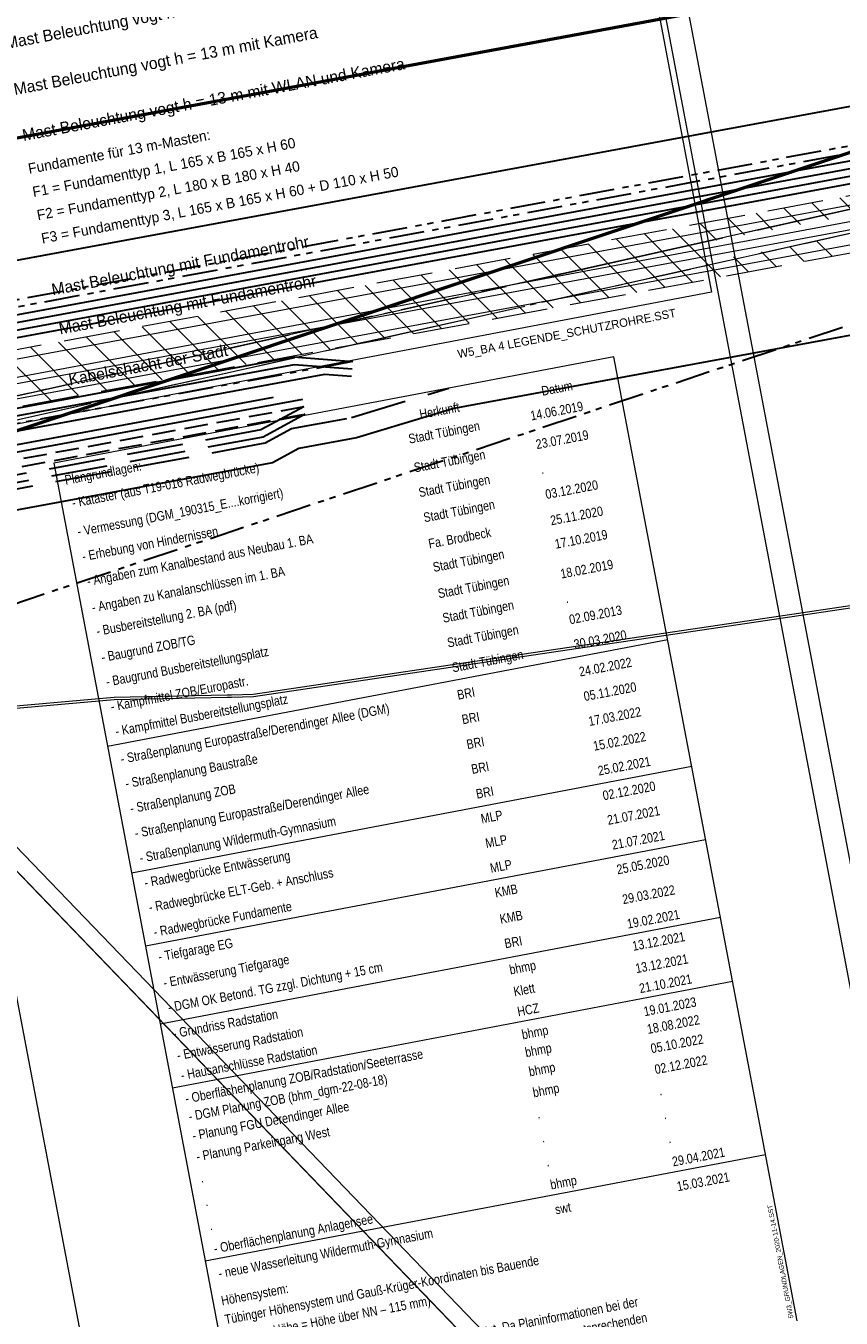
# Model space of a CAD drawing. Extents: x 3503739 to 3504470, y 5375172 to 5375561.
# Tile 138 of 142: x 3504250 to 3504267, y 5375414 to 5375442. Entities that reach past the tile are written whole.
import ezdxf

# ---------------------------------------------------------------- set-up
doc = ezdxf.new("R2010")
doc.units = 0
doc.header["$MEASUREMENT"] = 0
for name, pattern in [('1', [1.4, 0.5, -0.2, 0.5, -0.2]), ('140', [41.5, 15, -3.5, 15, -3.5, 1, -3.5]), ('2', [3.4, 1.2, -0.5, 1.2, -0.5]), ('237', [1.5, 0.75, -0.18, 0.13, -0.13, 0.13, -0.18]), ('240', [1.88, 1.25, -0.25, 0.13, -0.25]), ('39', [4.75, 4, -0.75]), ('86', [2.3751, 2.0001, -0.375])]:
    doc.linetypes.add(name, pattern=pattern)
for name, color, linetype in [('4WB_KANALISATION', 7, 'Continuous'), ('_4WP_BAUFELD', 7, 'Continuous'), ('_4WP_FW_PLANUN', 7, 'Continuous'), ('_4WP_GRABEN', 7, 'Continuous'), ('_4WP_KANCAD', 7, 'Continuous'), ('_4WP_KONZ-BAUGRU', 7, 'Continuous'), ('_4WP_LICHT-KSR', 7, 'Continuous'), ('_4WP_LICHT_STILL', 7, 'Continuous'), ('_4WP_STADT_BEW_S', 7, 'Continuous'), ('_4WP_STADT_DATEN', 7, 'Continuous'), ('_4WP_STADT_FTT3', 7, 'Continuous'), ('_4WP_STADT_KLEIN', 7, 'Continuous'), ('_4WP_STADT_LSA', 7, 'Continuous'), ('_4WP_STADT_PLS', 7, 'Continuous'), ('_4WP_STADT_RESER', 7, 'Continuous'), ('_4WP_STADT_STROM', 7, 'Continuous'), ('_4WP_TELEKOM', 7, 'Continuous'), ('_OST_2__CLIPPING', 7, 'Continuous'), ('_OST_2STEMPEL3', 7, 'Continuous'), ('_OST_2STEMPEL4', 7, 'Continuous'), ('AUSSCHNITT_OST_2', 7, 'Continuous')]:
    doc.layers.add(name, color=color, linetype=linetype)
doc.styles.add('589', font='TXT', dxfattribs={"width": 0.84, "height": 0.203})
doc.styles.add('590', font='TXT', dxfattribs={"width": 0.84, "height": 0.1})
doc.styles.add('591', font='TXT', dxfattribs={"width": 0.84, "height": 0.203})
doc.styles.add('592', font='TXT', dxfattribs={"width": 0.84, "height": 0.203})
doc.styles.add('593', font='TXT', dxfattribs={"width": 0.84, "height": 0.203})
doc.styles.add('594', font='TXT', dxfattribs={"width": 0.84, "height": 0.203})
doc.styles.add('596', font='TXT', dxfattribs={"width": 0.84, "height": 0.203})
doc.styles.add('597', font='TXT', dxfattribs={"height": 0.18})
doc.styles.add('598', font='TXT', dxfattribs={"height": 0.25})
doc.styles.add('607', font='TXT', dxfattribs={"height": 0.22})

# ---------------------------------------------------------------- blocks, each defined once
blk = doc.blocks.new('_X20')
at = {"color": 32, "linetype": 'Continuous', "lineweight": 9}
for p, q in [((-11.585, -2.557), (-11.937, -2.205)), ((-10.988, -2.447), (-11.34, -2.095)), ((-12.779, -2.778), (-13.131, -2.425)), ((-12.182, -2.667), (-12.534, -2.315)), ((-14.221, -3.456), (-14.921, -2.756)), ((-13.972, -2.998), (-14.325, -2.646)), ((-13.375, -2.888), (-13.728, -2.536)), ((-15.085, -4.007), (-16.115, -2.977)), ((-14.488, -3.897), (-15.518, -2.866)), ((-11.504, -3.345), (-11.821, -3.028)), ((-16.876, -4.338), (-17.906, -3.307)), ((-16.279, -4.227), (-17.309, -3.197)), ((-15.682, -4.117), (-16.712, -3.087)), ((-12.698, -3.566), (-13.015, -3.248)), ((-12.101, -3.456), (-12.418, -3.138)), ((-18.069, -4.558), (-19.099, -3.528)), ((-17.473, -4.448), (-18.503, -3.418)), ((-13.891, -3.786), (-14.209, -3.469)), ((-13.295, -3.676), (-13.612, -3.359)), ((-19.86, -4.889), (-20.89, -3.859)), ((-19.263, -4.778), (-20.293, -3.748)), ((-18.666, -4.668), (-19.696, -3.638)), ((-21.054, -5.109), (-22.084, -4.079)), ((-20.457, -4.999), (-21.487, -3.969)), ((-22.844, -5.44), (-23.874, -4.41)), ((-22.247, -5.33), (-23.277, -4.3)), ((-21.651, -5.219), (-22.681, -4.189)), ((-24.038, -5.66), (-25.068, -4.63)), ((-23.441, -5.55), (-24.471, -4.52)), ((-25.829, -5.991), (-26.859, -4.961)), ((-25.232, -5.881), (-26.262, -4.851)), ((-24.635, -5.771), (-25.665, -4.741)), ((-27.022, -6.212), (-28.052, -5.182)), ((-26.425, -6.101), (-27.455, -5.071)), ((-28.216, -6.432), (-29.246, -5.402)), ((-27.619, -6.322), (-28.649, -5.292))]:
    blk.add_line(p, q, dxfattribs=at)

msp = doc.modelspace()

# ---------------------------------------------------------------- linework, layer by layer
at = {"layer": '4WB_KANALISATION', "color": 7, "linetype": '39', "lineweight": 13}
for p, q in [((3504219.207, 5375426.765), (3504281.18, 5375440.642)), ((3504219.317, 5375426.277), (3504281.29, 5375440.154))]:
    msp.add_line(p, q, dxfattribs=at)
at = {"layer": '4WB_KANALISATION', "color": 7, "linetype": '86', "lineweight": 13}
msp.add_line((3504219.24, 5375426.26), (3504281.26, 5375440.15), dxfattribs=at)
at = {"layer": '4WB_KANALISATION', "color": 7, "linetype": '140', "lineweight": 13}
msp.add_polyline3d([(3504219.17, 5375426.76, 0), (3504274.664, 5375439.191, 0), (3504281.21, 5375440.65, 0)], dxfattribs=at)
at = {"layer": '_4WP_BAUFELD', "color": 91, "linetype": 'Continuous', "lineweight": 50}
msp.add_lwpolyline([(3504215.375, 5375431.78), (3504219.033, 5375426.922, 0.322461), (3504225.728, 5375424.841), (3504278.413, 5375442.446)], format="xyb", dxfattribs=at)
at = {"layer": '_4WP_BAUFELD', "color": 91, "linetype": '237', "lineweight": 30}
msp.add_lwpolyline([(3504216.238, 5375424.816, 0.322461), (3504226.837, 5375421.522), (3504280.797, 5375439.552)], format="xyb", dxfattribs=at)
at = {"layer": '_4WP_FW_PLANUN', "color": 7, "linetype": 'Continuous', "lineweight": 13}
for points in [[(3504289.17, 5375436.57), (3504279.422, 5375434.767), (3504278.511, 5375439.7), (3504235.305, 5375431.72), (3504235.697, 5375429.593), (3504233.731, 5375429.23), (3504233.338, 5375431.356), (3504198.081, 5375424.844)], [(3504289.229, 5375436.255), (3504279.165, 5375434.394), (3504278.254, 5375439.328), (3504235.692, 5375431.368), (3504236.07, 5375429.337), (3504233.474, 5375428.857), (3504233.081, 5375430.984), (3504197.829, 5375424.472)], [(3504289.264, 5375436.063), (3504279.009, 5375434.167), (3504278.098, 5375439.1), (3504235.905, 5375431.307), (3504236.297, 5375429.18), (3504233.318, 5375428.63), (3504232.925, 5375430.756), (3504197.675, 5375424.245)], [(3504289.323, 5375435.749), (3504278.753, 5375433.794), (3504277.841, 5375438.728), (3504236.277, 5375431.05), (3504236.67, 5375428.924), (3504233.061, 5375428.257), (3504232.668, 5375430.384), (3504197.423, 5375423.873)]]:
    msp.add_lwpolyline(points, dxfattribs=at)
at = {"layer": '_4WP_GRABEN', "color": 21, "linetype": '2', "lineweight": 20}
for points in [[(3504278.669, 5375439.931), (3504235.089, 5375431.881), (3504235.485, 5375429.74), (3504233.877, 5375429.443), (3504233.481, 5375431.584), (3504198.221, 5375425.071)], [(3504229.705, 5375424.937), (3504228.86, 5375429.51), (3504232.519, 5375430.186), (3504232.915, 5375428.045), (3504236.883, 5375428.777), (3504236.487, 5375430.919), (3504277.707, 5375438.533)]]:
    msp.add_lwpolyline(points, dxfattribs=at)
at = {"layer": '_4WP_KANCAD', "color": 1, "linetype": 'Continuous', "lineweight": 13}
msp.add_line((3504249.068, 5375424.12), (3504263.53, 5375409.104), dxfattribs=at)
at = {"layer": '_4WP_KANCAD', "color": 7, "linetype": '240', "lineweight": 13}
msp.add_lwpolyline([(3504242.733, 5375431.521), (3504281.29, 5375440.154), (3504281.18, 5375440.642), (3504219.207, 5375426.765)], dxfattribs=at)
at = {"layer": '_4WP_KANCAD', "color": 1, "linetype": 'Continuous', "lineweight": 13}
msp.add_lwpolyline([(3504249.068, 5375424.12), (3504263.53, 5375409.104), (3504263.785, 5375409.35), (3504249.323, 5375424.366)], dxfattribs=at)
at = {"layer": '_4WP_KONZ-BAUGRU', "color": 1, "linetype": 'Continuous', "lineweight": 50}
msp.add_line((3504206.953, 5375431.219), (3504286.934, 5375445.993), dxfattribs=at)
at = {"layer": '_4WP_KONZ-BAUGRU', "color": 1, "linetype": 'Continuous', "lineweight": 9}
msp.add_line((3504286.193, 5375445.866), (3504207.614, 5375431.351), dxfattribs=at)
at = {"layer": '_4WP_LICHT-KSR', "color": 190, "linetype": '1', "lineweight": 30}
msp.add_line((3504231.947, 5375428.786), (3504255.898, 5375433.21), dxfattribs=at)
at = {"layer": '_4WP_LICHT_STILL', "color": 190, "linetype": 'Continuous', "lineweight": 13}
msp.add_lwpolyline([(3504272.483, 5375429.847), (3504266.446, 5375428.949), (3504260.389, 5375428.048), (3504254.786, 5375427.214), (3504254.319, 5375427.204), (3504254.224, 5375427.202), (3504251.81, 5375427.152), (3504249.061, 5375426.907), (3504247.306, 5375426.723), (3504240.48, 5375426.007), (3504236.082, 5375425.546), (3504226.538, 5375424.571), (3504227.306, 5375423.737), (3504228.056, 5375422.968), (3504228.456, 5375422.576), (3504228.694, 5375422.336), (3504228.864, 5375421.987), (3504228.877, 5375421.622), (3504228.806, 5375421.407), (3504224.962, 5375421.015), (3504222.553, 5375420.744), (3504219.665, 5375420.401), (3504216.248, 5375419.994), (3504214.929, 5375419.837)], dxfattribs=at)
at = {"layer": '_4WP_LICHT_STILL', "color": 255, "linetype": 'Continuous', "lineweight": 9}
msp.add_lwpolyline([(3504272.49, 5375429.798), (3504266.453, 5375428.9), (3504260.396, 5375427.999), (3504254.79, 5375427.164), (3504254.32, 5375427.154), (3504254.225, 5375427.152), (3504251.813, 5375427.102), (3504249.066, 5375426.857), (3504247.311, 5375426.673), (3504240.485, 5375425.957), (3504236.087, 5375425.496), (3504226.642, 5375424.531), (3504227.342, 5375423.771), (3504228.091, 5375423.003), (3504228.491, 5375422.611), (3504228.735, 5375422.365), (3504228.914, 5375421.999), (3504228.927, 5375421.615), (3504228.843, 5375421.361), (3504224.967, 5375420.965), (3504222.559, 5375420.694), (3504219.671, 5375420.351), (3504216.254, 5375419.944), (3504214.935, 5375419.787)], dxfattribs=at)
at = {"layer": '_4WP_STADT_BEW_S', "color": 142, "linetype": 'Continuous', "lineweight": 30}
msp.add_lwpolyline([(3504270.359, 5375435.413), (3504259.074, 5375433.329), (3504256.994, 5375432.701), (3504255.757, 5375432.472), (3504255.194, 5375432.165), (3504245.628, 5375430.398, -0.062275), (3504244.241, 5375430.317, 0.062994), (3504243.064, 5375430.25), (3504238.611, 5375429.427, 0.133184), (3504237.677, 5375428.979, -0.13319), (3504236.743, 5375428.53), (3504233.134, 5375427.864, -0.104436), (3504232.112, 5375427.89, 0.104442), (3504231.09, 5375427.916), (3504221.493, 5375426.143, 0.203055), (3504221.003, 5375425.82, -0.205283), (3504219.92, 5375425.099), (3504217.29, 5375424.613, -0.226341), (3504216.084, 5375424.937, 0.226061), (3504215.627, 5375425.06), (3504199.436, 5375422.069, -0.410021)], format="xyb", dxfattribs=at)
at = {"layer": '_4WP_STADT_DATEN', "color": 7, "linetype": 'Continuous', "lineweight": 30}
msp.add_lwpolyline([(3504189.384, 5375423.998), (3504199.903, 5375425.968), (3504278.98, 5375440.575), (3504281.835, 5375437.737), (3504281.855, 5375437.358), (3504281.78, 5375437.282)], dxfattribs=at)
for points in [[(3504256.913, 5375434.328), (3504255.648, 5375434.425), (3504244.953, 5375432.449, 0.414213), (3504244.151, 5375431.284), (3504244.649, 5375428.591)], [(3504256.901, 5375434.168), (3504255.657, 5375434.264), (3504246.614, 5375432.593, 0.414212), (3504245.812, 5375431.428), (3504246.836, 5375425.885)], [(3504256.889, 5375434.014), (3504256.308, 5375434.059), (3504245.751, 5375432.109, 0.041741), (3504244.998, 5375431.903, -0.041738), (3504244.246, 5375431.698), (3504231.675, 5375429.376, 0.014997), (3504231.186, 5375429.271, -0.015), (3504230.697, 5375429.165)]]:
    msp.add_lwpolyline(points, format="xyb", dxfattribs=at)
at = {"layer": '_4WP_STADT_FTT3', "color": 1, "linetype": '2', "lineweight": 30}
msp.add_lwpolyline([(3504193.785, 5375420.531), (3504194.729, 5375420.706, 0.085942), (3504195.688, 5375421.06, -0.081913), (3504196.644, 5375421.422), (3504198.188, 5375421.733, 0.063448), (3504200.084, 5375422.373, -0.067471), (3504201.984, 5375422.997), (3504215.546, 5375425.502, -0.226225), (3504216.377, 5375425.279, 0.226225), (3504217.208, 5375425.056), (3504219.838, 5375425.541, 0.204552), (3504220.625, 5375426.063, -0.204543), (3504221.411, 5375426.585), (3504231.992, 5375428.54), (3504232.954, 5375428.84), (3504242.982, 5375430.692, -0.062571), (3504244.263, 5375430.766, 0.062569), (3504245.545, 5375430.84), (3504255.042, 5375432.594), (3504255.604, 5375432.902), (3504256.888, 5375433.139), (3504258.968, 5375433.767)], format="xyb", dxfattribs=at)
at = {"layer": '_4WP_STADT_KLEIN', "color": 3, "linetype": '237', "lineweight": 30}
msp.add_lwpolyline([(3504256.872, 5375434.325), (3504245.722, 5375432.266, 0.044939), (3504244.97, 5375432.056, -0.044936), (3504244.218, 5375431.846), (3504231.648, 5375429.524, 0.009999), (3504231.158, 5375429.423, -0.010001), (3504230.668, 5375429.323)], format="xyb", dxfattribs=at)
at = {"layer": '_4WP_STADT_LSA', "color": 7, "linetype": '237', "lineweight": 30}
for points in [[(3504189.327, 5375424.3), (3504191.903, 5375424.776, 0.043992), (3504192.916, 5375425.053, -0.042289), (3504193.884, 5375425.322), (3504199.815, 5375426.44), (3504279.141, 5375441.093), (3504282.251, 5375438), (3504282.287, 5375437.325), (3504282.014, 5375437.049)], [(3504281.936, 5375437.127), (3504282.175, 5375437.367), (3504282.148, 5375437.877), (3504279.087, 5375440.92), (3504199.844, 5375426.283), (3504193.914, 5375425.157, 0.018793), (3504192.938, 5375424.933, -0.019765), (3504191.918, 5375424.702), (3504189.341, 5375424.226)]]:
    msp.add_lwpolyline(points, format="xyb", dxfattribs=at)
at = {"layer": '_4WP_STADT_PLS', "color": 7, "linetype": 'Continuous', "lineweight": 30}
msp.add_lwpolyline([(3504189.356, 5375424.143), (3504199.873, 5375426.126), (3504279.034, 5375440.748), (3504281.991, 5375437.807), (3504282.015, 5375437.366), (3504281.856, 5375437.206)], dxfattribs=at)
at = {"layer": '_4WP_STADT_RESER', "color": 7, "linetype": 'Continuous', "lineweight": 30}
msp.add_lwpolyline([(3504189.416, 5375423.855), (3504199.932, 5375425.811), (3504278.927, 5375440.403), (3504281.731, 5375437.614), (3504281.743, 5375437.401), (3504281.702, 5375437.36)], dxfattribs=at)
for points in [[(3504231.888, 5375429.101, 0.079495), (3504232.366, 5375429.27, -0.079489), (3504232.843, 5375429.44), (3504255.218, 5375433.573)], [(3504255.84, 5375433.525), (3504232.872, 5375429.282, 0.039938), (3504232.387, 5375429.152, -0.039934), (3504231.903, 5375429.022)]]:
    msp.add_lwpolyline(points, format="xyb", dxfattribs=at)
msp.add_polyline3d([(3504189.438, 5375423.71, 0), (3504278.874, 5375440.23, 0), (3504280.688, 5375438.426, 0), (3504280.561, 5375437.844, 0), (3504280.396, 5375437.677, 0)], dxfattribs=at)
at = {"layer": '_4WP_STADT_STROM', "color": 3, "linetype": '1', "lineweight": 30}
msp.add_line((3504255.869, 5375433.367), (3504231.918, 5375428.943), dxfattribs=at)
at = {"layer": '_4WP_STADT_STROM', "color": 3, "linetype": '2', "lineweight": 30}
for points in [[(3504255.869, 5375433.367), (3504254.944, 5375432.871), (3504245.359, 5375431.101, 0.414213), (3504244.557, 5375429.936), (3504244.801, 5375428.616)], [(3504255.898, 5375433.21), (3504254.997, 5375432.718), (3504247.124, 5375431.264, 0.414213), (3504246.322, 5375430.099)]]:
    msp.add_lwpolyline(points, format="xyb", dxfattribs=at)
at = {"layer": '_4WP_TELEKOM', "color": 114, "linetype": 'Continuous', "lineweight": 30}
msp.add_lwpolyline([(3504195.706, 5375426.52), (3504275.505, 5375441.26), (3504280.071, 5375443.291), (3504283.631, 5375443.968), (3504285.036, 5375443.746), (3504289.29, 5375444.556), (3504294.357, 5375442.932), (3504294.578, 5375442.922)], dxfattribs=at)
at = {"layer": '_OST_2__CLIPPING', "color": 7, "linetype": 'Continuous', "lineweight": 9}
msp.add_line((3504243.284, 5375454.594), (3504258.767, 5375373.153), dxfattribs=at)
at = {"layer": '_OST_2STEMPEL3', "color": 7, "linetype": 'Continuous', "lineweight": 9}
for p, q in [((3504262.498, 5375434.436), (3504250.518, 5375432.158)), ((3504266.417, 5375413.825), (3504262.498, 5375434.436)), ((3504250.518, 5375432.158), (3504254.436, 5375411.547)), ((3504251.668, 5375426.112), (3504263.648, 5375428.389)), ((3504252.183, 5375423.401), (3504264.163, 5375425.679)), ((3504252.48, 5375421.84), (3504264.46, 5375424.117)), ((3504252.796, 5375420.174), (3504264.777, 5375422.452)), ((3504253.057, 5375418.806), (3504265.037, 5375421.083)), ((3504253.76, 5375415.104), (3504265.741, 5375417.382))]:
    msp.add_line(p, q, dxfattribs=at)
at = {"layer": '_OST_2STEMPEL4', "color": 250, "linetype": 'Continuous', "lineweight": 20}
for p, q in [((3504260.491, 5375457.532), (3504264.582, 5375435.817)), ((3504264.582, 5375435.817), (3504247.699, 5375432.608))]:
    msp.add_line(p, q, dxfattribs=at)
at = {"layer": 'AUSSCHNITT_OST_2', "color": 7, "linetype": 'Continuous', "lineweight": 9}
for p, q in [((3504260.914, 5375458.505), (3504276.602, 5375375.983)), ((3504260.516, 5375457.921), (3504276.017, 5375376.381))]:
    msp.add_line(p, q, dxfattribs=at)

# ---------------------------------------------------------------- block references
at = {"layer": '_4WP_GRABEN'}
msp.add_blockref('_X20', (3504278.669, 5375439.931), dxfattribs=at)

# ---------------------------------------------------------------- texts
at = {"layer": '_OST_2STEMPEL3', "color": 7, "linetype": 'Continuous', "width": 0.84}
for s, height, rotation, style, p in [('Datum', 0.203, 10.764, '592', (3504260.969, 5375433.601)), ('Herkunft', 0.203, 10.764, '592', (3504258.361, 5375433.105)), ('14.06.2019', 0.203, 10.764, '592', (3504260.733, 5375433.073)), ('Stadt Tübingen', 0.203, 10.764, '592', (3504258.126, 5375432.578)), ('23.07.2019', 0.203, 10.764, '592', (3504260.85, 5375432.46)), ('Stadt Tübingen', 0.203, 10.764, '592', (3504258.243, 5375431.964)), ('Plangrundlagen:', 0.203, 10.764, '589', (3504250.776, 5375431.698)), ('- Kataster (aus T19-016 Radwegbrücke)', 0.203, 10.764, '592', (3504250.928, 5375431.21)), ('Stadt Tübingen', 0.203, 10.764, '592', (3504258.344, 5375431.432)), ('.', 0.203, 10.764, '592', (3504260.951, 5375431.928)), ('- Vermessung (DGM_190315_E....korrigiert)', 0.203, 10.764, '592', (3504251.045, 5375430.596)), ('03.12.2020', 0.203, 10.764, '592', (3504261.053, 5375431.392)), ('Stadt Tübingen', 0.203, 10.764, '592', (3504258.446, 5375430.896)), ('25.11.2020', 0.203, 10.764, '592', (3504261.159, 5375430.832)), ('- Erhebung von Hindernissen', 0.203, 10.764, '592', (3504251.146, 5375430.064)), ('Fa. Brodbeck', 0.203, 10.764, '592', (3504258.552, 5375430.336)), ('- Angaben zum Kanalbestand aus Neubau 1. BA', 0.203, 10.764, '592', (3504251.247, 5375429.532)), ('17.10.2019', 0.203, 10.764, '592', (3504261.255, 5375430.33)), ('Stadt Tübingen', 0.203, 10.764, '592', (3504258.648, 5375429.834)), ('- Angaben zu Kanalanschlüssen im 1. BA', 0.203, 10.764, '592', (3504251.354, 5375428.972)), ('18.02.2019', 0.203, 10.764, '592', (3504261.376, 5375429.692)), ('Stadt Tübingen', 0.203, 10.764, '592', (3504258.755, 5375429.271)), ('- Busbereitstellung 2. BA (pdf)', 0.203, 10.764, '592', (3504251.45, 5375428.466)), ('Stadt Tübingen', 0.203, 10.764, '592', (3504258.854, 5375428.747)), ('.', 0.203, 10.764, '592', (3504261.476, 5375429.168)), ('02.09.2013', 0.203, 10.764, '592', (3504261.562, 5375428.714)), ('Stadt Tübingen', 0.203, 10.764, '592', (3504258.955, 5375428.219)), ('30.03.2020', 0.203, 10.764, '592', (3504261.663, 5375428.184)), ('- Baugrund ZOB/TG', 0.203, 10.764, '592', (3504251.556, 5375427.907)), ('- Baugrund Busbereitstellungsplatz', 0.203, 10.764, '592', (3504251.656, 5375427.383)), ('Stadt Tübingen', 0.203, 10.764, '592', (3504259.056, 5375427.688)), ('24.02.2022', 0.203, 10.764, '592', (3504261.774, 5375427.598)), ('- Kampfmittel ZOB/Europastr.', 0.203, 10.764, '592', (3504251.756, 5375426.854)), ('05.11.2020', 0.203, 10.764, '592', (3504261.874, 5375427.072)), ('- Kampfmittel Busbereitstellungsplatz', 0.203, 10.764, '592', (3504251.857, 5375426.324)), ('BRI', 0.203, 10.764, '592', (3504259.167, 5375427.102)), ('- Straßenplanung Europastraße/Derendinger Allee (DGM)', 0.203, 10.764, '592', (3504251.969, 5375425.734)), ('17.03.2022', 0.203, 10.764, '592', (3504261.975, 5375426.54)), ('BRI', 0.203, 10.764, '592', (3504259.267, 5375426.576)), ('15.02.2022', 0.203, 10.764, '592', (3504262.076, 5375426.01)), ('BRI', 0.203, 10.764, '592', (3504259.368, 5375426.044)), ('- Straßenplanung Baustraße', 0.203, 10.764, '592', (3504252.069, 5375425.208)), ('BRI', 0.203, 10.764, '592', (3504259.469, 5375425.514)), ('25.02.2021', 0.203, 10.764, '592', (3504262.177, 5375425.48)), ('- Straßenplanung ZOB', 0.203, 10.764, '592', (3504252.171, 5375424.676)), ('- Straßenplanung Europastraße/Derendinger Allee', 0.203, 10.764, '592', (3504252.271, 5375424.146)), ('BRI', 0.203, 10.764, '592', (3504259.57, 5375424.985)), ('02.12.2020', 0.203, 10.764, '592', (3504262.28, 5375424.951)), ('MLP', 0.203, 10.764, '592', (3504259.673, 5375424.456)), ('21.07.2021', 0.203, 10.764, '592', (3504262.377, 5375424.426)), ('- Straßenplanung Wildermuth-Gymnasium', 0.203, 10.764, '592', (3504252.372, 5375423.616)), ('MLP', 0.203, 10.764, '592', (3504259.77, 5375423.931)), ('21.07.2021', 0.203, 10.764, '592', (3504262.478, 5375423.896)), ('- Radwegbrücke Entwässerung', 0.203, 10.764, '592', (3504252.476, 5375423.087)), ('MLP', 0.203, 10.764, '592', (3504259.871, 5375423.4)), ('25.05.2020', 0.203, 10.764, '592', (3504262.578, 5375423.369)), ('- Radwegbrücke ELT-Geb. + Anschluss', 0.203, 10.764, '592', (3504252.572, 5375422.562)), ('KMB', 0.203, 10.764, '592', (3504259.971, 5375422.873)), ('29.03.2022', 0.203, 10.764, '592', (3504262.699, 5375422.731)), ('- Radwegbrücke Fundamente', 0.203, 10.764, '592', (3504252.673, 5375422.032)), ('KMB', 0.203, 10.764, '592', (3504260.078, 5375422.31)), ('19.02.2021', 0.203, 10.764, '592', (3504262.799, 5375422.207)), ('- Tiefgarage EG', 0.203, 10.764, '592', (3504252.773, 5375421.505)), ('BRI', 0.203, 10.764, '592', (3504260.178, 5375421.786)), ('13.12.2021', 0.203, 10.764, '592', (3504262.912, 5375421.732)), ('13.12.2021', 0.203, 10.764, '592', (3504262.98, 5375421.255)), ('- Entwässerung Tiefgarage', 0.203, 10.764, '592', (3504252.88, 5375420.946)), ('- DGM OK Betond. TG zzgl. Dichtung + 15 cm', 0.203, 10.764, '592', (3504252.979, 5375420.421)), ('bhmp', 0.203, 10.764, '592', (3504260.284, 5375421.226)), ('21.10.2021', 0.203, 10.764, '592', (3504263.061, 5375420.828)), ('Klett', 0.203, 10.764, '592', (3504260.373, 5375420.759)), ('HCZ', 0.203, 10.764, '592', (3504260.454, 5375420.332)), ('19.01.2023', 0.203, 10.764, '592', (3504263.155, 5375420.335)), ('- Grundriss Radstation', 0.203, 10.764, '592', (3504253.086, 5375419.862)), ('18.08.2022', 0.203, 10.764, '592', (3504263.227, 5375419.955)), ('- Entwässerung Radstation', 0.203, 10.764, '592', (3504253.175, 5375419.395)), ('bhmp', 0.203, 10.764, '592', (3504260.548, 5375419.839)), ('- Hausanschlüsse Radstation', 0.203, 10.764, '592', (3504253.256, 5375418.968)), ('bhmp', 0.203, 10.764, '592', (3504260.62, 5375419.459)), ('05.10.2022', 0.203, 10.764, '592', (3504263.306, 5375419.542)), ('- Oberflächenplanung ZOB/Radstation/Seeterrasse', 0.203, 10.764, '592', (3504253.35, 5375418.471)), ('02.12.2022', 0.203, 10.764, '592', (3504263.391, 5375419.095)), ('bhmp', 0.203, 10.764, '592', (3504260.698, 5375419.047)), ('- DGM Planung ZOB (bhm_dgm-22-08-18)', 0.203, 10.764, '592', (3504253.422, 5375418.091)), ('bhmp', 0.203, 10.764, '592', (3504260.783, 5375418.6)), ('.', 0.203, 10.764, '592', (3504263.477, 5375418.64)), ('- Planung FGU Derendinger Allee', 0.203, 10.764, '592', (3504253.501, 5375417.678)), ('.', 0.203, 10.764, '592', (3504260.87, 5375418.144)), ('.', 0.203, 10.764, '592', (3504263.574, 5375418.13)), ('- Planung Parkeingang West', 0.203, 10.764, '592', (3504253.586, 5375417.231)), ('.', 0.203, 10.764, '592', (3504260.967, 5375417.634)), ('.', 0.203, 10.764, '592', (3504263.672, 5375417.616)), ('29.04.2021', 0.203, 10.764, '592', (3504263.765, 5375417.123)), ('.', 0.203, 10.764, '592', (3504261.065, 5375417.121)), ('15.03.2021', 0.203, 10.764, '592', (3504263.866, 5375416.593)), ('.', 0.203, 10.764, '592', (3504253.672, 5375416.776)), ('bhmp', 0.203, 10.764, '592', (3504261.158, 5375416.628)), ('.', 0.203, 10.764, '592', (3504253.769, 5375416.27)), ('swt', 0.203, 10.764, '592', (3504261.259, 5375416.097)), ('- Oberflächenplanung Anlagensee', 0.203, 10.764, '592', (3504253.96, 5375415.263)), ('.', 0.203, 10.764, '592', (3504253.866, 5375415.756)), ('- neue Wasserleitung Wildermuth-Gymnasium', 0.203, 10.764, '592', (3504254.061, 5375414.733)), ('5W3_GRUNDLAGEN_2020-11-14.SST', 0.1, 100.764, '590', (3504266.338, 5375413.886)), ('DWG-Dateien wurden aus diesem Programm umgesetzt. Da Planinformationen bei der', 0.203, 10.764, '591', (3504254.401, 5375412.495)), ('Datenumsetzung verloren gehen können, sind die Papierpläne bzw. die entsprechenden', 0.203, 10.764, '591', (3504254.469, 5375412.136))]:
    msp.add_text(s, height=height, rotation=rotation, dxfattribs=dict(at, style=style)).set_placement(p)
at = {"layer": '_OST_2STEMPEL3', "color": 1, "linetype": 'Continuous', "width": 0.84}
for s, style, p in [('Tübinger Höhensystem und Gauß-Krüger-Koordinaten bis Bauende', '594', (3504254.197, 5375413.748)), ('Höhensystem:', '593', (3504254.12, 5375414.151)), ('(Tübinger Höhe = Höhe über NN – 115 mm)', '596', (3504254.213, 5375413.328))]:
    msp.add_text(s, height=0.203, rotation=10.764, dxfattribs=dict(at, style=style)).set_placement(p)
at = {"layer": '_OST_2STEMPEL4', "color": 7, "linetype": 'Continuous'}
for s, height, rotation, style, p in [('Mast Beleuchtung vogt h = 13 m mit WLAN', 0.25, 10.665, '598', (3504249.502, 5375441.014)), ('Mast Beleuchtung vogt h = 13 m mit Kamera', 0.25, 10.665, '598', (3504249.687, 5375440.031)), ('Mast Beleuchtung vogt h = 13 m mit WLAN und Kamera', 0.25, 10.665, '598', (3504249.872, 5375439.048)), ('Fundamente für 13 m-Masten:', 0.22, 10.665, '607', (3504249.994, 5375438.348)), ('F1 = Fundamenttyp 1, L 165 x B 165 x H 60', 0.22, 10.665, '607', (3504250.087, 5375437.851)), ('F2 = Fundamenttyp 2, L 180 x B 180 x H 40', 0.22, 10.665, '607', (3504250.181, 5375437.354)), ('F3 = Fundamenttyp 3, L 165 x B 165 x H 60 + D 110 x H 50', 0.22, 10.665, '607', (3504250.275, 5375436.856)), ('Mast Beleuchtung mit Fundamentrohr', 0.25, 10.665, '598', (3504250.497, 5375435.748)), ('Mast Beleuchtung mit Fundamentrohr', 0.25, 10.665, '598', (3504250.654, 5375434.912)), ('W5_BA 4 LEGENDE_SCHUTZROHRE.SST', 0.18, 10.7605, '597', (3504259.172, 5375434.404)), ('Kabelschacht der Stadt', 0.25, 10.665, '598', (3504250.862, 5375433.821))]:
    msp.add_text(s, height=height, rotation=rotation, dxfattribs=dict(at, style=style)).set_placement(p)

doc.saveas('drawing.dxf')
